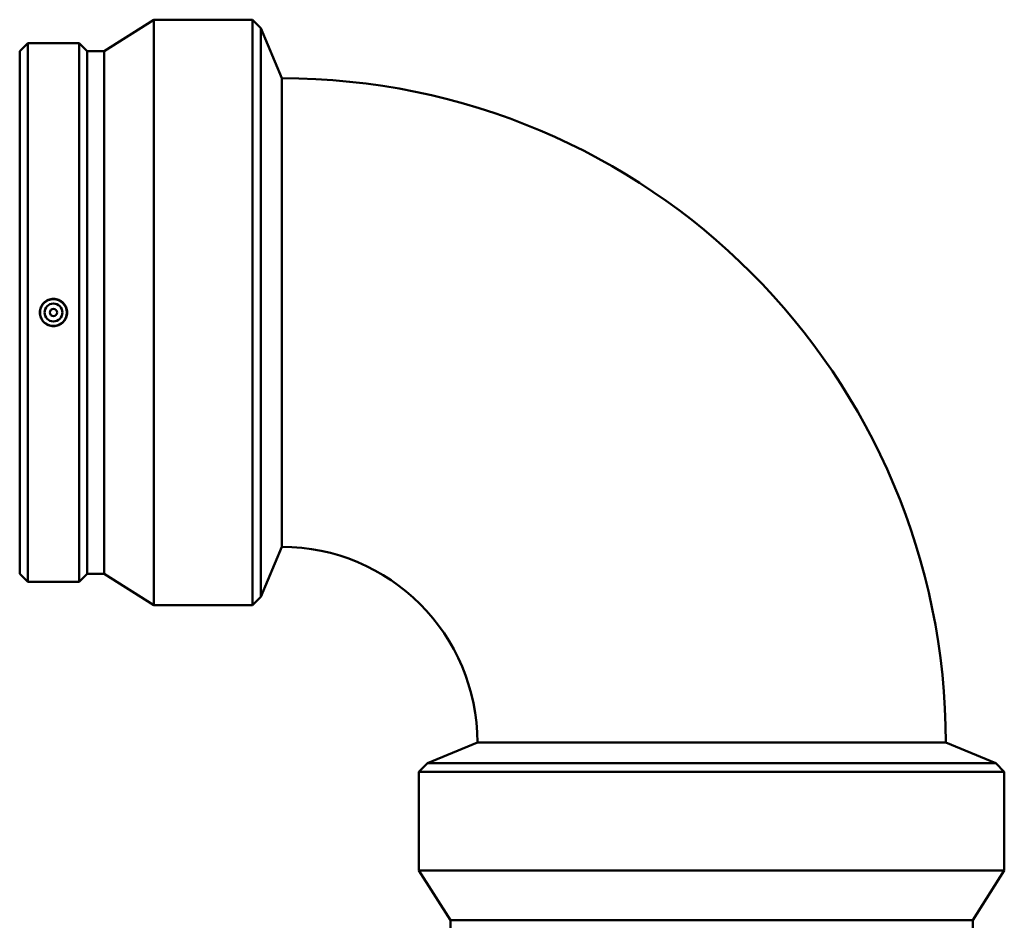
# Model space of a CAD drawing. Header units: millimetres. Extents: x -822 to 1489, y -997 to 1264.
# Tile 5 of 6: x 110 to 660, y 618 to 1120. Entities that reach past the tile are written whole.
import ezdxf

# ---------------------------------------------------------------- set-up
doc = ezdxf.new("R2010")
doc.units = ezdxf.units.MM
doc.layers.add('Visible (ANSI)', color=7, linetype='Continuous', lineweight=50)

msp = doc.modelspace()

# ---------------------------------------------------------------- linework, layer by layer
at = {"layer": 'Visible (ANSI)'}
for p, q in [((156.884, 1102.795), (184.609, 1120.388)), ((184.609, 793.388), (184.609, 1120.388)), ((184.609, 1120.388), (239.759, 1120.388)), ((239.759, 793.388), (239.759, 1120.388)), ((244.548, 1115.599), (239.759, 1120.388)), ((244.548, 798.177), (244.548, 1115.599)), ((256.109, 1087.688), (244.548, 1115.599)), ((109.759, 1102.795), (114.272, 1107.308)), ((114.272, 806.468), (114.272, 1107.308)), ((114.272, 1107.308), (142.947, 1107.308)), ((142.947, 806.468), (142.947, 1107.308)), ((147.459, 1102.795), (142.947, 1107.308)), ((109.759, 810.98), (109.759, 1102.795)), ((147.459, 810.98), (147.459, 1102.795)), ((147.459, 1102.795), (156.884, 1102.795)), ((156.884, 810.98), (156.884, 1102.795)), ((256.109, 1087.688), (256.109, 826.088)), ((256.109, 826.088), (244.548, 798.177)), ((109.759, 810.98), (114.272, 806.468)), ((147.459, 810.98), (142.947, 806.468)), ((147.459, 810.98), (156.884, 810.98)), ((156.884, 810.98), (184.609, 793.388)), ((114.272, 806.468), (142.947, 806.468)), ((244.548, 798.177), (239.759, 793.388)), ((184.609, 793.388), (239.759, 793.388)), ((365.459, 716.738), (337.548, 705.177)), ((365.459, 716.738), (627.059, 716.738)), ((627.059, 716.738), (654.971, 705.177)), ((337.548, 705.177), (332.759, 700.388)), ((654.971, 705.177), (337.548, 705.177)), ((654.971, 705.177), (659.759, 700.388)), ((659.759, 700.388), (332.759, 700.388)), ((332.759, 645.238), (332.759, 700.388)), ((659.759, 645.238), (659.759, 700.388)), ((659.759, 645.238), (332.759, 645.238)), ((350.352, 617.513), (332.759, 645.238)), ((642.167, 617.513), (659.759, 645.238)), ((642.167, 617.513), (350.352, 617.513)), ((350.352, 608.088), (350.352, 617.513)), ((642.167, 608.088), (642.167, 617.513))]:
    msp.add_line(p, q, dxfattribs=at)
for radius in [7.5, 5, 2]:
    msp.add_circle((128.609, 956.888), radius, dxfattribs=at)
for radius in [370.95, 109.35]:
    msp.add_arc((256.109, 716.738), radius, 0, 90, dxfattribs=at)
msp.add_open_spline([(128.609, 964.543), (129.57, 964.543), (130.594, 964.35), (132.477, 963.568), (133.336, 962.978), (134.691, 961.617), (135.278, 960.757), (136.056, 958.872), (136.248, 957.848), (136.248, 955.928), (136.056, 954.904), (135.278, 953.019), (134.691, 952.158), (133.336, 950.798), (132.477, 950.208), (130.594, 949.425), (129.57, 949.233), (127.649, 949.233), (126.625, 949.425), (124.741, 950.208), (123.882, 950.798), (122.527, 952.158), (121.94, 953.019), (121.162, 954.904), (120.971, 955.928), (120.971, 957.848), (121.162, 958.872), (121.94, 960.757), (122.527, 961.617), (123.882, 962.978), (124.741, 963.568), (126.625, 964.35), (127.649, 964.543), (128.609, 964.543)], degree=3, knots=[0, 0, 0, 0, 0.2881701, 0.2881701, 0.5763402, 0.5763402, 0.8643636, 0.8643636, 1.1523869, 1.1523869, 1.4404103, 1.4404103, 1.7284337, 1.7284337, 2.0166038, 2.0166038, 2.3047739, 2.3047739, 2.592944, 2.592944, 2.8811141, 2.8811141, 3.1691374, 3.1691374, 3.4571608, 3.4571608, 3.7451842, 3.7451842, 4.0332076, 4.0332076, 4.3213777, 4.3213777, 4.6095478, 4.6095478, 4.6095478, 4.6095478], dxfattribs=at)

doc.saveas('drawing.dxf')
